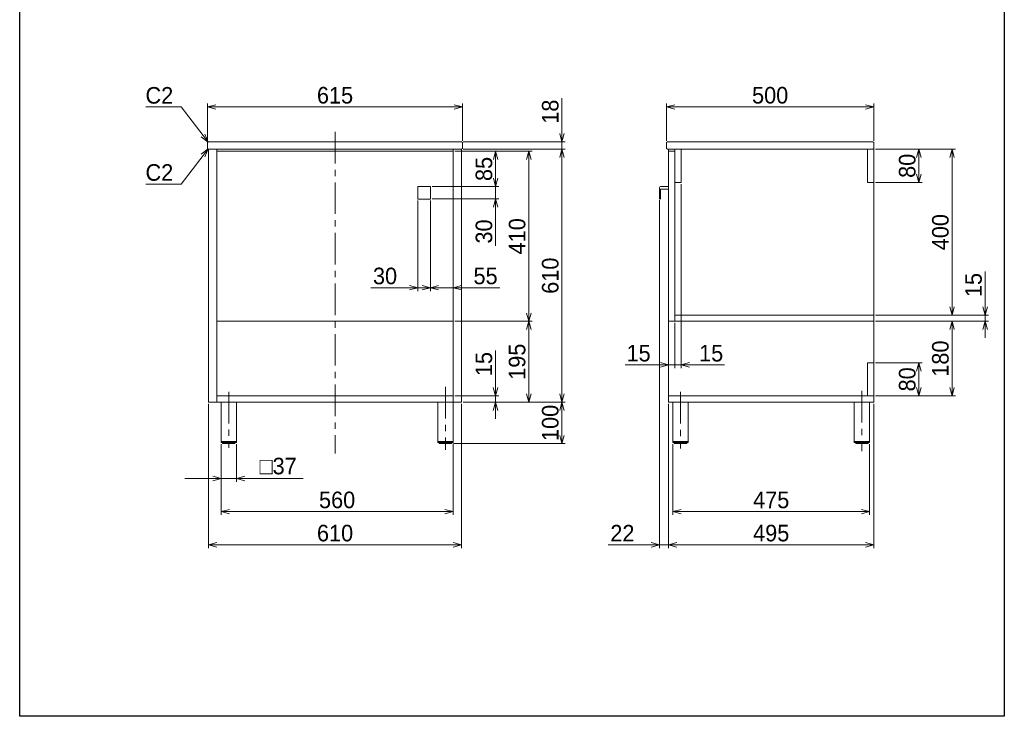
# Model space of a CAD drawing. Header units: millimetres. Extents: x 0 to 2376, y 0 to 3360.
# Tile 1 of 2: x 0 to 2376, y 0 to 1680. Entities that reach past the tile are written whole.
import ezdxf
from ezdxf import colors
from ezdxf.entities.mleader import LeaderData, LeaderLine
from ezdxf.math import Vec2, Vec3

# ---------------------------------------------------------------- set-up
doc = ezdxf.new("R2010")
doc.units = ezdxf.units.MM
doc.header["$LTSCALE"] = 0.3
doc.linetypes.add('CENTER', pattern=[50.8, 31.75, -6.35, 6.35, -6.35])
for name, color, linetype, lineweight in [('中心線', 4, 'CENTER', 18), ('寸法', 2, 'Continuous', 18), ('細線', 7, 'Continuous', 18)]:
    doc.layers.add(name, color=color, linetype=linetype, lineweight=lineweight)
doc.styles.add('MS Pゴシック', font='txt')
doc.dimstyles.new('MyDim S＝1：1', dxfattribs={"dimtxt": 2.5, "dimasz": 2.5, "dimexe": 1, "dimexo": 0.5, "dimgap": 1, "dimtad": 3, "dimdsep": 46, "dimtxsty": 'MS Pゴシック', "dimblk": 'OPEN30', "dimcen": 0, "dimclrd": 256, "dimclre": 256, "dimclrt": 256, "dimazin": 2, "dimtfac": 1, "dimtmove": 0, "dimatfit": 3, "dimldrblk": 'OPEN30', "dimfxl": 0, "dimlwd": 18, "dimlwe": 18, "dimarcsym": 0})

# ---------------------------------------------------------------- blocks, each defined once
blk = doc.blocks.new('_Open30')
at = {"color": 0, "lineweight": -2}
for p, q in [((-1, 0.27), (0, 0)), ((0, 0), (-1, -0.27)), ((0, 0), (-1, 0))]:
    blk.add_line(p, q, dxfattribs=at)
blk = doc.blocks.new('*D16')
at = {"layer": 'Defpoints', "color": 0, "ltscale": 8}
for p in [(2061, 1469.6), (1561, 1383.6), (2061, 1383.6)]:
    blk.add_point(p, dxfattribs=at)
at = {"layer": '寸法', "lineweight": 18, "ltscale": 8}
for p, q in [((1561, 1387.6), (1561, 1477.6)), ((2061, 1387.6), (2061, 1477.6)), ((1581, 1469.6), (2041, 1469.6))]:
    blk.add_line(p, q, dxfattribs=at)
at = {"layer": '寸法', "lineweight": 18, "ltscale": 8, "xscale": 20, "yscale": 20, "zscale": 20, "rotation": 180}
blk.add_blockref('_Open30', (1561, 1469.6), dxfattribs=at)
at = {"layer": '寸法', "lineweight": 18, "ltscale": 8, "xscale": 20, "yscale": 20, "zscale": 20}
blk.add_blockref('_Open30', (2061, 1469.6), dxfattribs=at)
at = {"layer": '寸法', "ltscale": 8, "insert": (1811, 1497.6), "char_height": 40, "attachment_point": 5, "style": 'MS Pゴシック'}
blk.add_mtext('500', dxfattribs=at)
blk = doc.blocks.new('*D18')
at = {"layer": 'Defpoints', "color": 0, "ltscale": 8}
for p in [(1068.5, 1469.6), (453.5, 1383.6), (1068.5, 1383.6)]:
    blk.add_point(p, dxfattribs=at)
at = {"layer": '寸法', "lineweight": 18, "ltscale": 8}
for p, q in [((453.5, 1387.6), (453.5, 1477.6)), ((1068.5, 1387.6), (1068.5, 1477.6)), ((473.5, 1469.6), (1048.5, 1469.6))]:
    blk.add_line(p, q, dxfattribs=at)
at = {"layer": '寸法', "lineweight": 18, "ltscale": 8, "xscale": 20, "yscale": 20, "zscale": 20, "rotation": 180}
blk.add_blockref('_Open30', (453.5, 1469.6), dxfattribs=at)
at = {"layer": '寸法', "lineweight": 18, "ltscale": 8, "xscale": 20, "yscale": 20, "zscale": 20}
blk.add_blockref('_Open30', (1068.5, 1469.6), dxfattribs=at)
at = {"layer": '寸法', "ltscale": 8, "insert": (761, 1497.6), "char_height": 40, "attachment_point": 5, "style": 'MS Pゴシック'}
blk.add_mtext('615', dxfattribs=at)
blk = doc.blocks.new('*D19')
at = {"layer": 'Defpoints', "color": 0, "ltscale": 8}
for p in [(486, 660.1), (523, 660.1), (523, 573.6)]:
    blk.add_point(p, dxfattribs=at)
at = {"layer": '寸法', "lineweight": 18, "ltscale": 8}
for p, q in [((486, 656.1), (486, 565.6)), ((523, 656.1), (523, 565.6)), ((466, 573.6), (446, 573.6)), ((486, 573.6), (523, 573.6)), ((543, 573.6), (684.2, 573.6))]:
    blk.add_line(p, q, dxfattribs=at)
at = {"layer": '寸法', "lineweight": 18, "ltscale": 8, "xscale": 20, "yscale": 20, "zscale": 20}
blk.add_blockref('_Open30', (486, 573.6), dxfattribs=at)
at = {"layer": '寸法', "lineweight": 18, "ltscale": 8, "xscale": 20, "yscale": 20, "zscale": 20, "rotation": 180}
blk.add_blockref('_Open30', (523, 573.6), dxfattribs=at)
at = {"layer": '寸法', "ltscale": 8, "insert": (623.6, 603.3), "char_height": 40, "attachment_point": 5, "style": 'MS Pゴシック'}
blk.add_mtext('□37', dxfattribs=at)
blk = doc.blocks.new('*D20')
at = {"layer": 'Defpoints', "color": 0}
for p in [(486, 660.1), (1046, 660.1), (1046, 493.6)]:
    blk.add_point(p, dxfattribs=at)
at = {"layer": '寸法', "lineweight": 18}
for p, q in [((486, 656.1), (486, 485.6)), ((1046, 656.1), (1046, 485.6)), ((506, 493.6), (1026, 493.6))]:
    blk.add_line(p, q, dxfattribs=at)
at = {"layer": '寸法', "lineweight": 18, "xscale": 20, "yscale": 20, "zscale": 20, "rotation": 180}
blk.add_blockref('_Open30', (486, 493.6), dxfattribs=at)
at = {"layer": '寸法', "lineweight": 18, "xscale": 20, "yscale": 20, "zscale": 20}
blk.add_blockref('_Open30', (1046, 493.6), dxfattribs=at)
at = {"layer": '寸法', "insert": (766, 521.6), "char_height": 40, "attachment_point": 5, "style": 'MS Pゴシック'}
blk.add_mtext('560', dxfattribs=at)
blk = doc.blocks.new('*D21')
at = {"layer": 'Defpoints', "color": 0}
for p in [(456, 757.6), (1066, 757.6), (1066, 413.6)]:
    blk.add_point(p, dxfattribs=at)
at = {"layer": '寸法', "lineweight": 18}
for p, q in [((456, 753.6), (456, 405.6)), ((1066, 753.6), (1066, 405.6)), ((476, 413.6), (1046, 413.6))]:
    blk.add_line(p, q, dxfattribs=at)
at = {"layer": '寸法', "lineweight": 18, "xscale": 20, "yscale": 20, "zscale": 20, "rotation": 180}
blk.add_blockref('_Open30', (456, 413.6), dxfattribs=at)
at = {"layer": '寸法', "lineweight": 18, "xscale": 20, "yscale": 20, "zscale": 20}
blk.add_blockref('_Open30', (1066, 413.6), dxfattribs=at)
at = {"layer": '寸法', "insert": (761, 441.6), "char_height": 40, "attachment_point": 5, "style": 'MS Pゴシック'}
blk.add_mtext('610', dxfattribs=at)
blk = doc.blocks.new('*D22')
at = {"layer": 'Defpoints', "color": 0, "ltscale": 8}
for p in [(2061, 1367.6), (2061, 1287.6), (2169.9, 1287.6)]:
    blk.add_point(p, dxfattribs=at)
at = {"layer": '寸法', "lineweight": 18, "ltscale": 8}
for p, q in [((2065, 1367.6), (2177.9, 1367.6)), ((2169.9, 1347.6), (2169.9, 1307.6)), ((2065, 1287.6), (2177.9, 1287.6))]:
    blk.add_line(p, q, dxfattribs=at)
at = {"layer": '寸法', "lineweight": 18, "ltscale": 8, "xscale": 20, "yscale": 20, "zscale": 20}
for p, rotation in [((2169.9, 1367.6), 90), ((2169.9, 1287.6), 270)]:
    blk.add_blockref('_Open30', p, dxfattribs=dict(at, rotation=rotation))
at = {"layer": '寸法', "ltscale": 8, "insert": (2141.9, 1327.6), "char_height": 40, "attachment_point": 5, "rotation": 90, "style": 'MS Pゴシック'}
blk.add_mtext('80', dxfattribs=at)
blk = doc.blocks.new('*D23')
at = {"layer": 'Defpoints', "color": 0}
for p in [(2061, 1367.6), (2061, 967.6), (2249.9, 967.6)]:
    blk.add_point(p, dxfattribs=at)
at = {"layer": '寸法', "lineweight": 18}
for p, q in [((2065, 1367.6), (2257.9, 1367.6)), ((2249.9, 1347.6), (2249.9, 987.6)), ((2065, 967.6), (2257.9, 967.6))]:
    blk.add_line(p, q, dxfattribs=at)
at = {"layer": '寸法', "lineweight": 18, "xscale": 20, "yscale": 20, "zscale": 20}
for p, rotation in [((2249.9, 1367.6), 90), ((2249.9, 967.6), 270)]:
    blk.add_blockref('_Open30', p, dxfattribs=dict(at, rotation=rotation))
at = {"layer": '寸法', "insert": (2221.9, 1167.6), "char_height": 40, "attachment_point": 5, "rotation": 90, "style": 'MS Pゴシック'}
blk.add_mtext('400', dxfattribs=at)
blk = doc.blocks.new('*D24')
at = {"layer": 'Defpoints', "color": 0}
for p in [(2061, 952.6), (2061, 772.6), (2249.9, 772.6)]:
    blk.add_point(p, dxfattribs=at)
at = {"layer": '寸法', "lineweight": 18}
for p, q in [((2065, 952.6), (2257.9, 952.6)), ((2249.9, 932.6), (2249.9, 792.6)), ((2065, 772.6), (2257.9, 772.6))]:
    blk.add_line(p, q, dxfattribs=at)
at = {"layer": '寸法', "lineweight": 18, "xscale": 20, "yscale": 20, "zscale": 20}
for p, rotation in [((2249.9, 952.6), 90), ((2249.9, 772.6), 270)]:
    blk.add_blockref('_Open30', p, dxfattribs=dict(at, rotation=rotation))
at = {"layer": '寸法', "insert": (2221.9, 862.6), "char_height": 40, "attachment_point": 5, "rotation": 90, "style": 'MS Pゴシック'}
blk.add_mtext('180', dxfattribs=at)
blk = doc.blocks.new('*D25')
at = {"layer": 'Defpoints', "color": 0}
for p in [(2061, 967.6), (2061, 952.6), (2329.9, 967.6)]:
    blk.add_point(p, dxfattribs=at)
at = {"layer": '寸法', "lineweight": 18}
for p, q in [((2329.9, 987.6), (2329.9, 1072.7)), ((2065, 967.6), (2337.9, 967.6)), ((2065, 952.6), (2337.9, 952.6)), ((2329.9, 952.6), (2329.9, 967.6)), ((2329.9, 932.6), (2329.9, 912.6))]:
    blk.add_line(p, q, dxfattribs=at)
at = {"layer": '寸法', "lineweight": 18, "xscale": 20, "yscale": 20, "zscale": 20}
for p, rotation in [((2329.9, 967.6), 270), ((2329.9, 952.6), 90)]:
    blk.add_blockref('_Open30', p, dxfattribs=dict(at, rotation=rotation))
at = {"layer": '寸法', "insert": (2301.9, 1040.1), "char_height": 40, "attachment_point": 5, "rotation": 90, "style": 'MS Pゴシック'}
blk.add_mtext('15', dxfattribs=at)
blk = doc.blocks.new('*D26')
at = {"layer": 'Defpoints', "color": 0}
for p in [(1566, 757.6), (2061, 757.6), (2061, 413.6)]:
    blk.add_point(p, dxfattribs=at)
at = {"layer": '寸法', "lineweight": 18}
for p, q in [((1566, 753.6), (1566, 405.6)), ((2061, 753.6), (2061, 405.6)), ((1586, 413.6), (2041, 413.6))]:
    blk.add_line(p, q, dxfattribs=at)
at = {"layer": '寸法', "lineweight": 18, "xscale": 20, "yscale": 20, "zscale": 20, "rotation": 180}
blk.add_blockref('_Open30', (1566, 413.6), dxfattribs=at)
at = {"layer": '寸法', "lineweight": 18, "xscale": 20, "yscale": 20, "zscale": 20}
blk.add_blockref('_Open30', (2061, 413.6), dxfattribs=at)
at = {"layer": '寸法', "insert": (1813.5, 441.6), "char_height": 40, "attachment_point": 5, "style": 'MS Pゴシック'}
blk.add_mtext('495', dxfattribs=at)
blk = doc.blocks.new('*D27')
at = {"layer": 'Defpoints', "color": 0, "ltscale": 8}
for p in [(1046, 1362.6), (1046, 952.6), (1228.5, 952.6)]:
    blk.add_point(p, dxfattribs=at)
at = {"layer": '寸法', "lineweight": 18, "ltscale": 8}
for p, q in [((1050, 1362.6), (1236.5, 1362.6)), ((1228.5, 1342.6), (1228.5, 972.6)), ((1050, 952.6), (1236.5, 952.6))]:
    blk.add_line(p, q, dxfattribs=at)
at = {"layer": '寸法', "lineweight": 18, "ltscale": 8, "xscale": 20, "yscale": 20, "zscale": 20}
for p, rotation in [((1228.5, 1362.6), 90), ((1228.5, 952.6), 270)]:
    blk.add_blockref('_Open30', p, dxfattribs=dict(at, rotation=rotation))
at = {"layer": '寸法', "ltscale": 8, "insert": (1200.5, 1157.6), "char_height": 40, "attachment_point": 5, "rotation": 90, "style": 'MS Pゴシック'}
blk.add_mtext('410', dxfattribs=at)
blk = doc.blocks.new('*D28')
at = {"layer": 'Defpoints', "color": 0}
for p in [(1046, 952.6), (1066, 757.6), (1228.5, 757.6)]:
    blk.add_point(p, dxfattribs=at)
at = {"layer": '寸法', "lineweight": 18}
for p, q in [((1050, 952.6), (1236.5, 952.6)), ((1228.5, 932.6), (1228.5, 777.6)), ((1070, 757.6), (1236.5, 757.6))]:
    blk.add_line(p, q, dxfattribs=at)
at = {"layer": '寸法', "lineweight": 18, "xscale": 20, "yscale": 20, "zscale": 20}
for p, rotation in [((1228.5, 952.6), 90), ((1228.5, 757.6), 270)]:
    blk.add_blockref('_Open30', p, dxfattribs=dict(at, rotation=rotation))
at = {"layer": '寸法', "insert": (1200.5, 855.1), "char_height": 40, "attachment_point": 5, "rotation": 90, "style": 'MS Pゴシック'}
blk.add_mtext('195', dxfattribs=at)
blk = doc.blocks.new('*D29')
at = {"layer": 'Defpoints', "color": 0}
for p in [(1046, 772.6), (1148.3, 772.6), (1066, 757.6)]:
    blk.add_point(p, dxfattribs=at)
at = {"layer": '寸法', "lineweight": 18}
for p, q in [((1148.3, 881.9), (1148.3, 772.6)), ((1148.3, 792.6), (1148.3, 812.6)), ((1050, 772.6), (1156.3, 772.6)), ((1148.3, 757.6), (1148.3, 772.6)), ((1148.3, 757.6), (1148.3, 772.6)), ((1070, 757.6), (1156.3, 757.6)), ((1148.3, 737.6), (1148.3, 717.6))]:
    blk.add_line(p, q, dxfattribs=at)
at = {"layer": '寸法', "lineweight": 18, "xscale": 20, "yscale": 20, "zscale": 20}
for p, rotation in [((1148.3, 772.6), 270), ((1148.3, 757.6), 90)]:
    blk.add_blockref('_Open30', p, dxfattribs=dict(at, rotation=rotation))
at = {"layer": '寸法', "insert": (1120.3, 849.4), "char_height": 40, "attachment_point": 5, "rotation": 90, "style": 'MS Pゴシック'}
blk.add_mtext('15', dxfattribs=at)
blk = doc.blocks.new('*D30')
at = {"layer": 'Defpoints', "color": 0, "ltscale": 8}
for p in [(1066.5, 1367.6), (1308.5, 1367.6), (1066, 757.6)]:
    blk.add_point(p, dxfattribs=at)
at = {"layer": '寸法', "lineweight": 18, "ltscale": 8}
for p, q in [((1070.5, 1367.6), (1316.5, 1367.6)), ((1308.5, 777.6), (1308.5, 1347.6)), ((1070, 757.6), (1316.5, 757.6))]:
    blk.add_line(p, q, dxfattribs=at)
at = {"layer": '寸法', "lineweight": 18, "ltscale": 8, "xscale": 20, "yscale": 20, "zscale": 20}
for p, rotation in [((1308.5, 1367.6), 90), ((1308.5, 757.6), 270)]:
    blk.add_blockref('_Open30', p, dxfattribs=dict(at, rotation=rotation))
at = {"layer": '寸法', "ltscale": 8, "insert": (1280.5, 1062.6), "char_height": 40, "attachment_point": 5, "rotation": 90, "style": 'MS Pゴシック'}
blk.add_mtext('610', dxfattribs=at)
blk = doc.blocks.new('*D31')
at = {"layer": 'Defpoints', "color": 0, "ltscale": 8}
for p in [(1066.5, 1385.6), (1308.5, 1385.6), (1066.5, 1367.6)]:
    blk.add_point(p, dxfattribs=at)
at = {"layer": '寸法', "lineweight": 18, "ltscale": 8}
for p, q in [((1308.5, 1405.6), (1308.5, 1490.9)), ((1070.5, 1385.6), (1316.5, 1385.6)), ((1308.5, 1367.6), (1308.5, 1385.6)), ((1070.5, 1367.6), (1316.5, 1367.6)), ((1308.5, 1347.6), (1308.5, 1327.6))]:
    blk.add_line(p, q, dxfattribs=at)
at = {"layer": '寸法', "lineweight": 18, "ltscale": 8, "xscale": 20, "yscale": 20, "zscale": 20}
for p, rotation in [((1308.5, 1385.6), 270), ((1308.5, 1367.6), 90)]:
    blk.add_blockref('_Open30', p, dxfattribs=dict(at, rotation=rotation))
at = {"layer": '寸法', "ltscale": 8, "insert": (1280.5, 1458.2), "char_height": 40, "attachment_point": 5, "rotation": 90, "style": 'MS Pゴシック'}
blk.add_mtext('18', dxfattribs=at)
blk = doc.blocks.new('*D32')
at = {"layer": 'Defpoints', "color": 0, "ltscale": 8}
for p in [(2061, 852.6), (2061, 772.6), (2169.9, 772.6)]:
    blk.add_point(p, dxfattribs=at)
at = {"layer": '寸法', "lineweight": 18, "ltscale": 8}
for p, q in [((2065, 852.6), (2177.9, 852.6)), ((2169.9, 832.6), (2169.9, 792.6)), ((2065, 772.6), (2177.9, 772.6))]:
    blk.add_line(p, q, dxfattribs=at)
at = {"layer": '寸法', "lineweight": 18, "ltscale": 8, "xscale": 20, "yscale": 20, "zscale": 20}
for p, rotation in [((2169.9, 852.6), 90), ((2169.9, 772.6), 270)]:
    blk.add_blockref('_Open30', p, dxfattribs=dict(at, rotation=rotation))
at = {"layer": '寸法', "ltscale": 8, "insert": (2141.9, 812.6), "char_height": 40, "attachment_point": 5, "rotation": 90, "style": 'MS Pゴシック'}
blk.add_mtext('80', dxfattribs=at)
blk = doc.blocks.new('*D33')
at = {"layer": 'Defpoints', "color": 0}
for p in [(1576, 660.1), (2051, 660.1), (2051, 493.6)]:
    blk.add_point(p, dxfattribs=at)
at = {"layer": '寸法', "lineweight": 18}
for p, q in [((1576, 656.1), (1576, 485.6)), ((2051, 656.1), (2051, 485.6)), ((1596, 493.6), (2031, 493.6))]:
    blk.add_line(p, q, dxfattribs=at)
at = {"layer": '寸法', "lineweight": 18, "xscale": 20, "yscale": 20, "zscale": 20, "rotation": 180}
blk.add_blockref('_Open30', (1576, 493.6), dxfattribs=at)
at = {"layer": '寸法', "lineweight": 18, "xscale": 20, "yscale": 20, "zscale": 20}
blk.add_blockref('_Open30', (2051, 493.6), dxfattribs=at)
at = {"layer": '寸法', "insert": (1813.5, 521.6), "char_height": 40, "attachment_point": 5, "style": 'MS Pゴシック'}
blk.add_mtext('475', dxfattribs=at)
blk = doc.blocks.new('*D34')
at = {"layer": 'Defpoints', "color": 0}
for p in [(991, 1277.6), (1148.5, 1277.6), (991, 1247.6)]:
    blk.add_point(p, dxfattribs=at)
at = {"layer": '寸法', "lineweight": 18}
for p, q in [((1148.5, 1297.6), (1148.5, 1317.6)), ((995, 1277.6), (1156.5, 1277.6)), ((1148.5, 1247.6), (1148.5, 1277.6)), ((1148.5, 1247.6), (1148.5, 1277.6)), ((995, 1247.6), (1156.5, 1247.6)), ((1148.5, 1134.6), (1148.5, 1247.6)), ((1148.5, 1227.6), (1148.5, 1207.6))]:
    blk.add_line(p, q, dxfattribs=at)
at = {"layer": '寸法', "lineweight": 18, "xscale": 20, "yscale": 20, "zscale": 20}
for p, rotation in [((1148.5, 1277.6), 270), ((1148.5, 1247.6), 90)]:
    blk.add_blockref('_Open30', p, dxfattribs=dict(at, rotation=rotation))
at = {"layer": '寸法', "insert": (1120.5, 1169.2), "char_height": 40, "attachment_point": 5, "rotation": 90, "style": 'MS Pゴシック'}
blk.add_mtext('30', dxfattribs=at)
blk = doc.blocks.new('*D35')
at = {"layer": 'Defpoints', "color": 0}
for p in [(1046, 1362.6), (1148.5, 1362.6), (991, 1277.6)]:
    blk.add_point(p, dxfattribs=at)
at = {"layer": '寸法', "lineweight": 18}
for p, q in [((1050, 1362.6), (1156.5, 1362.6)), ((1148.5, 1297.6), (1148.5, 1342.6)), ((995, 1277.6), (1156.5, 1277.6))]:
    blk.add_line(p, q, dxfattribs=at)
at = {"layer": '寸法', "lineweight": 18, "xscale": 20, "yscale": 20, "zscale": 20}
for p, rotation in [((1148.5, 1362.6), 90), ((1148.5, 1277.6), 270)]:
    blk.add_blockref('_Open30', p, dxfattribs=dict(at, rotation=rotation))
at = {"layer": '寸法', "insert": (1120.5, 1320.1), "char_height": 40, "attachment_point": 5, "rotation": 90, "style": 'MS Pゴシック'}
blk.add_mtext('85', dxfattribs=at)
blk = doc.blocks.new('*D36')
at = {"layer": 'Defpoints', "color": 0}
for p in [(1566, 952.6), (1581, 952.6), (1581, 847.5)]:
    blk.add_point(p, dxfattribs=at)
at = {"layer": '寸法', "lineweight": 18}
for p, q in [((1581, 948.6), (1581, 839.5)), ((1546, 847.5), (1460.9, 847.5)), ((1581, 847.5), (1566, 847.5)), ((1581, 847.5), (1621, 847.5))]:
    blk.add_line(p, q, dxfattribs=at)
at = {"layer": '寸法', "lineweight": 18, "xscale": 20, "yscale": 20, "zscale": 20}
blk.add_blockref('_Open30', (1566, 847.5), dxfattribs=at)
at = {"layer": '寸法', "insert": (1493.5, 875.5), "char_height": 40, "attachment_point": 5, "style": 'MS Pゴシック'}
blk.add_mtext('15', dxfattribs=at)
blk = doc.blocks.new('_None')
blk = doc.blocks.new('*D37')
at = {"layer": 'Defpoints', "color": 0}
for p in [(1596, 1287.6), (1581, 952.6), (1596, 847.5)]:
    blk.add_point(p, dxfattribs=at)
at = {"layer": '寸法', "lineweight": 18}
for p, q in [((1596, 1283.6), (1596, 839.5)), ((1616, 847.5), (1701.1, 847.5))]:
    blk.add_line(p, q, dxfattribs=at)
at = {"layer": '寸法', "lineweight": 18, "xscale": 20, "yscale": 20, "zscale": 20, "rotation": 180}
blk.add_blockref('_Open30', (1596, 847.5), dxfattribs=at)
at = {"layer": '寸法', "insert": (1668.6, 875.5), "char_height": 40, "attachment_point": 5, "style": 'MS Pゴシック'}
blk.add_mtext('15', dxfattribs=at)
blk = doc.blocks.new('*D39')
at = {"layer": 'Defpoints', "color": 0}
for p in [(1046, 1362.6), (991, 1247.6), (991, 1033.7)]:
    blk.add_point(p, dxfattribs=at)
at = {"layer": '寸法', "lineweight": 18}
for p, q in [((1046, 1358.6), (1046, 1025.7)), ((991, 1243.6), (991, 1025.7)), ((971, 1033.7), (951, 1033.7)), ((1046, 1033.7), (991, 1033.7)), ((1046, 1033.7), (991, 1033.7)), ((1158.4, 1033.7), (1046, 1033.7)), ((1066, 1033.7), (1086, 1033.7))]:
    blk.add_line(p, q, dxfattribs=at)
at = {"layer": '寸法', "lineweight": 18, "xscale": 20, "yscale": 20, "zscale": 20}
blk.add_blockref('_Open30', (991, 1033.7), dxfattribs=at)
at = {"layer": '寸法', "lineweight": 18, "xscale": 20, "yscale": 20, "zscale": 20, "rotation": 180}
blk.add_blockref('_Open30', (1046, 1033.7), dxfattribs=at)
at = {"layer": '寸法', "insert": (1124.2, 1061.7), "char_height": 40, "attachment_point": 5, "style": 'MS Pゴシック'}
blk.add_mtext('55', dxfattribs=at)
blk = doc.blocks.new('*D40')
at = {"layer": 'Defpoints', "color": 0}
for p in [(961, 1247.6), (991, 1247.6), (961, 1033.7)]:
    blk.add_point(p, dxfattribs=at)
at = {"layer": '寸法', "lineweight": 18}
for p, q in [((961, 1243.6), (961, 1025.7)), ((991, 1243.6), (991, 1025.7)), ((847, 1033.7), (961, 1033.7)), ((941, 1033.7), (921, 1033.7)), ((991, 1033.7), (961, 1033.7)), ((991, 1033.7), (961, 1033.7)), ((1011, 1033.7), (1031, 1033.7))]:
    blk.add_line(p, q, dxfattribs=at)
at = {"layer": '寸法', "lineweight": 18, "xscale": 20, "yscale": 20, "zscale": 20}
blk.add_blockref('_Open30', (961, 1033.7), dxfattribs=at)
at = {"layer": '寸法', "lineweight": 18, "xscale": 20, "yscale": 20, "zscale": 20, "rotation": 180}
blk.add_blockref('_Open30', (991, 1033.7), dxfattribs=at)
at = {"layer": '寸法', "insert": (881.6, 1061.7), "char_height": 40, "attachment_point": 5, "style": 'MS Pゴシック'}
blk.add_mtext('30', dxfattribs=at)
blk = doc.blocks.new('*D41')
at = {"layer": 'Defpoints', "color": 0}
for p in [(1544, 1248.6), (1566, 757.6), (1566, 413.6)]:
    blk.add_point(p, dxfattribs=at)
at = {"layer": '寸法', "lineweight": 18}
for p, q in [((1544, 1244.6), (1544, 405.6)), ((1566, 753.6), (1566, 405.6)), ((1524, 413.6), (1420.3, 413.6)), ((1566, 413.6), (1544, 413.6)), ((1586, 413.6), (1606, 413.6))]:
    blk.add_line(p, q, dxfattribs=at)
at = {"layer": '寸法', "lineweight": 18, "xscale": 20, "yscale": 20, "zscale": 20}
blk.add_blockref('_Open30', (1544, 413.6), dxfattribs=at)
at = {"layer": '寸法', "lineweight": 18, "xscale": 20, "yscale": 20, "zscale": 20, "rotation": 180}
blk.add_blockref('_Open30', (1566, 413.6), dxfattribs=at)
at = {"layer": '寸法', "insert": (1454.4, 441.6), "char_height": 40, "attachment_point": 5, "style": 'MS Pゴシック'}
blk.add_mtext('22', dxfattribs=at)
blk = doc.blocks.new('*D42')
at = {"layer": 'Defpoints', "color": 0, "ltscale": 8}
for p in [(1066, 757.6), (1308.5, 757.6), (1042.5, 657.6)]:
    blk.add_point(p, dxfattribs=at)
at = {"layer": '寸法', "lineweight": 18, "ltscale": 8}
for p, q in [((1070, 757.6), (1316.5, 757.6)), ((1308.5, 677.6), (1308.5, 737.6)), ((1046.5, 657.6), (1316.5, 657.6))]:
    blk.add_line(p, q, dxfattribs=at)
at = {"layer": '寸法', "lineweight": 18, "ltscale": 8, "xscale": 20, "yscale": 20, "zscale": 20}
for p, rotation in [((1308.5, 757.6), 90), ((1308.5, 657.6), 270)]:
    blk.add_blockref('_Open30', p, dxfattribs=dict(at, rotation=rotation))
at = {"layer": '寸法', "ltscale": 8, "insert": (1280.5, 707.6), "char_height": 40, "attachment_point": 5, "rotation": 90, "style": 'MS Pゴシック'}
blk.add_mtext('100', dxfattribs=at)

msp = doc.modelspace()

# ---------------------------------------------------------------- linework, layer by layer
at = {"layer": 'Defpoints', "ltscale": 8}
for p, q in [((0, 0), (0, 3360)), ((2376, 3360), (2376, 0)), ((2376, 0), (0, 0))]:
    msp.add_line(p, q, dxfattribs=at)
at = {"layer": '中心線', "ltscale": 8}
for p, q in [((761.012, 1409.579), (761.012, 633.579)), ((1027.512, 794.434), (1027.512, 642.299)), ((2032.512, 784.707), (2032.512, 639.519)), ((504.512, 782.725), (504.512, 647.222)), ((1594.512, 782.598), (1594.512, 645.966))]:
    msp.add_line(p, q, dxfattribs=at)
at = {"layer": '寸法'}
msp.add_line((486.012, 573.579), (398.193, 573.579), dxfattribs=at)
msp.add_lwpolyline([(1581.952, 847.459, 1.879, 1.879, 1), (1580.073, 847.459, 0, 0, 0)], format="xyseb", dxfattribs=at)
at = {"layer": '細線', "ltscale": 8}
for p, q in [((453.512, 1383.579), (455.512, 1385.579)), ((453.512, 1383.579), (453.512, 1369.579)), ((455.512, 1385.579), (1066.512, 1385.579)), ((1066.512, 1385.579), (1068.512, 1383.579)), ((1068.512, 1383.579), (1068.512, 1369.579)), ((1561.012, 1383.579), (1563.012, 1385.579)), ((1561.012, 1383.579), (1561.012, 1369.579)), ((1563.012, 1385.579), (2059.012, 1385.579)), ((2059.012, 1385.579), (2061.012, 1383.579)), ((2061.012, 1383.579), (2061.012, 1369.579)), ((453.512, 1369.579), (455.512, 1367.579)), ((455.512, 1367.579), (1066.512, 1367.579)), ((456.012, 1367.579), (456.012, 757.579)), ((476.012, 1367.579), (476.012, 757.579)), ((476.012, 1362.579), (1046.012, 1362.579)), ((1046.012, 1367.579), (1046.012, 660.079)), ((1066.012, 1367.579), (1066.012, 757.579)), ((1068.512, 1369.579), (1066.512, 1367.579)), ((1563.012, 1367.579), (1561.012, 1369.579)), ((1563.012, 1367.579), (2061.012, 1367.579)), ((1566.012, 1367.579), (1566.012, 757.579)), ((1566.012, 1362.579), (1581.012, 1362.579)), ((1581.012, 1367.579), (1581.012, 952.579)), ((1596.012, 1367.579), (1596.012, 1287.579)), ((2046.012, 1367.579), (2046.012, 1287.579)), ((2061.012, 1369.579), (2059.012, 1367.579)), ((2061.012, 1367.579), (2061.012, 757.579)), ((1581.012, 1287.579), (1596.012, 1287.579)), ((2061.012, 1287.579), (2046.012, 1287.579)), ((961.012, 1277.579), (991.012, 1277.579)), ((961.012, 1277.579), (961.012, 1247.579)), ((991.012, 1277.579), (991.012, 1247.579)), ((1544.012, 1275.579), (1544.012, 1248.579)), ((1566.012, 1277.579), (1546.012, 1277.579)), ((1546.012, 1269.579), (1546.012, 1248.579)), ((1566.012, 1271.579), (1548.012, 1271.579)), ((961.012, 1247.579), (991.012, 1247.579)), ((1545.012, 1247.579), (1545.012, 1247.579)), ((476.012, 952.579), (1046.012, 952.579)), ((1566.012, 952.579), (2061.012, 952.579)), ((1581.012, 967.579), (2061.012, 967.579)), ((2046.012, 852.579), (2061.012, 852.579)), ((2046.012, 852.579), (2046.012, 772.579)), ((476.012, 772.579), (1046.012, 772.579)), ((1566.012, 772.579), (2061.012, 772.579)), ((456.012, 757.579), (1066.012, 757.579)), ((486.012, 757.579), (486.012, 660.079)), ((523.012, 757.579), (523.012, 660.079)), ((1009.012, 757.579), (1009.012, 660.079)), ((1566.012, 757.579), (2061.012, 757.579)), ((1576.012, 757.579), (1576.012, 660.079)), ((1613.012, 757.579), (1613.012, 660.079)), ((2014.012, 757.579), (2014.012, 660.079)), ((2051.012, 757.579), (2051.012, 660.079)), ((486.012, 662.579), (523.012, 662.579)), ((486.012, 660.079), (523.012, 660.079)), ((489.512, 660.079), (489.512, 657.579)), ((489.512, 657.579), (519.512, 657.579)), ((519.512, 660.079), (519.512, 657.579)), ((1046.012, 662.579), (1009.012, 662.579)), ((1046.012, 660.079), (1009.012, 660.079)), ((1012.512, 660.079), (1012.512, 657.579)), ((1042.512, 657.579), (1012.512, 657.579)), ((1042.512, 660.079), (1042.512, 657.579)), ((1576.012, 662.579), (1613.012, 662.579)), ((1576.012, 660.079), (1613.012, 660.079)), ((1579.512, 660.079), (1579.512, 657.579)), ((1579.512, 657.579), (1609.512, 657.579)), ((1609.512, 660.079), (1609.512, 657.579)), ((2051.012, 662.579), (2014.012, 662.579)), ((2051.012, 660.079), (2014.012, 660.079)), ((2017.512, 660.079), (2017.512, 657.579)), ((2047.512, 657.579), (2017.512, 657.579)), ((2047.512, 660.079), (2047.512, 657.579))]:
    msp.add_line(p, q, dxfattribs=at)
for centre, radius, start, end in [((1546.012, 1275.579), 2, 89.999997, 179.999995), ((1548.012, 1269.579), 2, 89.999997, 179.999995), ((1545.012, 1248.579), 1, 180.000005, 359.999982)]:
    msp.add_arc(centre, radius, start, end, dxfattribs=at)

# ---------------------------------------------------------------- dimensions: what is measured, and where the dimension line sits
at = {"layer": '寸法', "ltscale": 8}
for base, p1, p2, picture, middle in [((1068.512, 1469.579), (453.512, 1383.579), (1068.512, 1383.579), '*D18', (761.012, 1497.579)), ((2061.012, 1469.579), (1561.012, 1383.579), (2061.012, 1383.579), '*D16', (1811.012, 1497.579))]:
    dim = msp.add_linear_dim(base=base, p1=p1, p2=p2, dimstyle='MyDim S＝1：1', override={"dimscale": 8, "dimtxt": 5}, dxfattribs=at)
    dim.commit()
    dim.dimension.update_dxf_attribs({"geometry": picture, "text_midpoint": middle})
for base, p1, p2, picture, middle in [((1308.51, 1385.579), (1066.512, 1367.579), (1066.512, 1385.579), '*D31', (1280.51, 1458.239)), ((1228.51, 952.579), (1046.012, 1362.579), (1046.012, 952.579), '*D27', (1200.51, 1157.579)), ((1308.51, 1367.579), (1066.012, 757.579), (1066.512, 1367.579), '*D30', (1280.51, 1062.579)), ((2169.942, 1287.579), (2061.012, 1367.579), (2061.012, 1287.579), '*D22', (2141.942, 1327.579)), ((2169.942, 772.579), (2061.012, 852.579), (2061.012, 772.579), '*D32', (2141.942, 812.579)), ((1308.51, 757.579), (1042.512, 657.579), (1066.012, 757.579), '*D42', (1280.51, 707.579))]:
    dim = msp.add_linear_dim(base=base, p1=p1, p2=p2, angle=90, dimstyle='MyDim S＝1：1', override={"dimscale": 8, "dimtxt": 5}, dxfattribs=at)
    dim.commit()
    dim.dimension.update_dxf_attribs({"geometry": picture, "text_midpoint": middle})
at = {"layer": '寸法'}
for base, p1, p2, override, picture, middle in [((991.012, 1033.679), (1046.012, 1362.579), (991.012, 1247.579), {"dimscale": 8, "dimtxt": 5, "dimtmove": 1}, '*D39', (1124.236, 1033.679)), ((961.012, 1033.679), (991.012, 1247.579), (961.012, 1247.579), {"dimscale": 8, "dimtxt": 5, "dimtmove": 1}, '*D40', (881.577, 1033.679)), ((1566.012, 413.579), (1544.012, 1248.579), (1566.012, 757.579), {"dimscale": 8, "dimtxt": 5}, '*D41', (1454.427, 413.579)), ((1581.012, 847.459), (1566.012, 952.579), (1581.012, 952.579), {"dimscale": 8, "dimtxt": 5, "dimblk1": 'Open30', "dimblk2": 'None', "dimsah": 1, "dimse1": 1}, '*D36', (1493.467, 847.459))]:
    dim = msp.add_linear_dim(base=base, p1=p1, p2=p2, dimstyle='MyDim S＝1：1', override=override, dxfattribs=at)
    dim.commit()
    dim.dimension.update_dxf_attribs({"geometry": picture, "text_midpoint": middle, "dimtype": 160})
for base, p1, p2, override, picture, middle in [((1148.51, 1362.579), (991.012, 1277.579), (1046.012, 1362.579), {"dimscale": 8, "dimtxt": 5, "dimtmove": 1}, '*D35', (1120.51, 1320.079)), ((2249.942, 967.579), (2061.012, 1367.579), (2061.012, 967.579), {"dimscale": 8, "dimtxt": 5}, '*D23', (2221.942, 1167.579)), ((1228.51, 757.579), (1046.012, 952.579), (1066.012, 757.579), {"dimscale": 8, "dimtxt": 5, "dimtmove": 1}, '*D28', (1200.51, 855.079)), ((2249.942, 772.579), (2061.012, 952.579), (2061.012, 772.579), {"dimscale": 8, "dimtxt": 5}, '*D24', (2221.942, 862.579))]:
    dim = msp.add_linear_dim(base=base, p1=p1, p2=p2, angle=90, dimstyle='MyDim S＝1：1', override=override, dxfattribs=at)
    dim.commit()
    dim.dimension.update_dxf_attribs({"geometry": picture, "text_midpoint": middle})
for base, p1, p2, override, picture, middle in [((1148.51, 1277.579), (991.012, 1247.579), (991.012, 1277.579), {"dimscale": 8, "dimtxt": 5, "dimtmove": 1}, '*D34', (1148.51, 1169.173)), ((2329.942, 967.579), (2061.012, 952.579), (2061.012, 967.579), {"dimscale": 8, "dimtxt": 5}, '*D25', (2329.942, 1040.125)), ((1148.287, 772.579), (1066.012, 757.579), (1046.012, 772.579), {"dimscale": 8, "dimtxt": 5, "dimtmove": 1}, '*D29', (1148.287, 849.367))]:
    dim = msp.add_linear_dim(base=base, p1=p1, p2=p2, angle=90, dimstyle='MyDim S＝1：1', override=override, dxfattribs=at)
    dim.commit()
    dim.dimension.update_dxf_attribs({"geometry": picture, "text_midpoint": middle, "dimtype": 160})
for base, p1, p2, override, picture, middle in [((1596.012, 847.459), (1581.012, 952.579), (1596.012, 1287.579), {"dimscale": 8, "dimtxt": 5, "dimse1": 1, "dimsd1": 1}, '*D37', (1668.558, 875.459)), ((1066.012, 413.579), (456.012, 757.579), (1066.012, 757.579), {"dimscale": 8, "dimtxt": 5}, '*D21', (761.012, 441.579)), ((2061.012, 413.579), (1566.012, 757.579), (2061.012, 757.579), {"dimscale": 8, "dimtxt": 5}, '*D26', (1813.512, 441.579)), ((1046.012, 493.579), (486.012, 660.079), (1046.012, 660.079), {"dimscale": 8, "dimtxt": 5}, '*D20', (766.012, 521.579)), ((2051.012, 493.579), (1576.012, 660.079), (2051.012, 660.079), {"dimscale": 8, "dimtxt": 5}, '*D33', (1813.512, 521.579))]:
    dim = msp.add_linear_dim(base=base, p1=p1, p2=p2, dimstyle='MyDim S＝1：1', override=override, dxfattribs=at)
    dim.commit()
    dim.dimension.update_dxf_attribs({"geometry": picture, "text_midpoint": middle})
at = {"layer": '寸法', "ltscale": 8}
dim = msp.add_linear_dim(base=(523.012, 573.579), p1=(486.012, 660.079), p2=(523.012, 660.079), text='□<>', dimstyle='MyDim S＝1：1', override={"dimscale": 8, "dimtxt": 5}, dxfattribs=at)
dim.commit()
dim.dimension.update_dxf_attribs({"geometry": '*D19', "text_midpoint": (623.626, 603.284)})

# ---------------------------------------------------------------- leaders
ml = msp.add_multileader_mtext('Standard', dxfattribs=at)
ml.set_content('C2', color=256, style='MS Pゴシック')
ml.set_leader_properties(lineweight=18)
ml.set_arrow_properties(name='OPEN30')
ml.build(insert=Vec2(0, 0))
ml.multileader.update_dxf_attribs({"text_left_attachment_type": 5, "text_right_attachment_type": 5, "dogleg_length": 0.36, "arrow_head_size": 20, "scale": 8})
ctx = ml.context
ctx.base_point, ctx.scale, ctx.char_height, ctx.arrow_head_size, ctx.landing_gap_size, ctx.plane_origin = Vec3(292.919, 1469.579), 8, 40, 20, 16, Vec3(454.512, 1384.579)
ctx.left_attachment, ctx.right_attachment, ctx.text_align_type = 5, 5, 2
notes = []
notes.append((ctx, [(0, (1, 1, 0), (389.39, 1469.579), (-1, 0), 2.88, [(0, [(454.512, 1384.579)], 0, [])])]))
ctx.mtext.insert, ctx.mtext.alignment, ctx.mtext.flow_direction = Vec3(370.51, 1517.579), 3, 5
ml = msp.add_multileader_mtext('Standard', dxfattribs=at)
ml.set_content('C2', color=256, style='MS Pゴシック')
ml.set_leader_properties(lineweight=18)
ml.set_arrow_properties(name='OPEN30')
ml.build(insert=Vec2(0, 0))
ml.multileader.update_dxf_attribs({"text_left_attachment_type": 5, "text_right_attachment_type": 5, "dogleg_length": 0.36, "arrow_head_size": 20, "scale": 8})
ctx = ml.context
ctx.base_point, ctx.scale, ctx.char_height, ctx.arrow_head_size, ctx.landing_gap_size, ctx.plane_origin = Vec3(292.919, 1283.579), 8, 40, 20, 16, Vec3(454.512, 1368.579)
ctx.left_attachment, ctx.right_attachment, ctx.text_align_type = 5, 5, 2
notes.append((ctx, [(0, (1, 1, 0), (389.39, 1283.579), (-1, 0), 2.88, [(0, [(454.512, 1368.579)], 0, [])])]))
ctx.mtext.insert, ctx.mtext.alignment, ctx.mtext.flow_direction = Vec3(370.51, 1331.579), 3, 5
for ctx, leaders in notes:
    for number, flags, end, landing, length, lines in leaders:
        leader = LeaderData()
        leader.index, (leader.has_last_leader_line, leader.has_dogleg_vector, leader.attachment_direction) = number, flags
        leader.last_leader_point, leader.dogleg_vector, leader.dogleg_length = Vec3(end), Vec3(landing), length
        for number, points, colour, breaks in lines:
            line = LeaderLine()
            line.index, line.vertices, line.color, line.breaks = number, Vec3.list(points), colors.encode_raw_color(colour), breaks
            leader.lines.append(line)
        ctx.leaders.append(leader)

doc.saveas('drawing.dxf')
